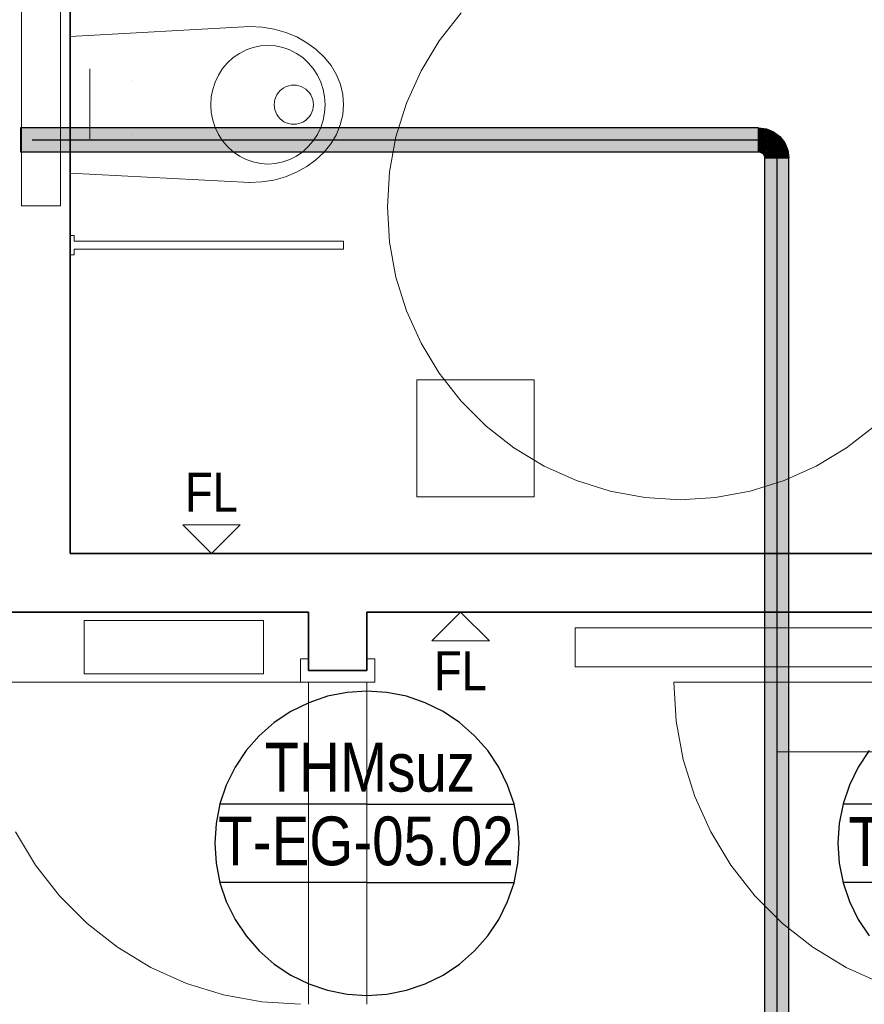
# Model space of a CAD drawing. Extents: x -132 to 668, y -61 to 533.
# Tile 10 of 256: x 51 to 94, y 11 to 61. Entities that reach past the tile are written whole.
import ezdxf
from ezdxf.lldxf.tags import DXFTag

# ---------------------------------------------------------------- set-up
doc = ezdxf.new("R2010")
doc.units = 0
doc.layers.get('0').update_dxf_attribs({"lineweight": 5})
for name, color, linetype, lineweight in [('0-Shading', 7, 'Continuous', 5), ('5_EG-HLSE', 7, 'Continuous', 25), ('5_EG-NEU', 7, 'Continuous', 25), ('5_EG-TÜRSTEMPEL', 7, 'Continuous', 25), ('5_EG-WANDFLÄCHENMATERIAL', 7, 'Continuous', 25)]:
    doc.layers.add(name, color=color, linetype=linetype, lineweight=lineweight)
doc.layers.add('S_Kaltwasser-OG', color=7, linetype='Continuous', lineweight=25, true_color=0x005e00)
doc.layers.add('S_Kaltwasser_Beschriftung-OG', color=7, linetype='Continuous', lineweight=18, true_color=0x005e00)
doc.styles.get("Standard").update_dxf_attribs({"font": 'arial.ttf'})
tags = doc.linetypes.add('ALL_S14', pattern=[0.002, 0.001, -0.001]).pattern_tags.tags
tags[6:7] = [DXFTag(74, 4), DXFTag(75, 0), DXFTag(340, '0'), DXFTag(46, 1.0), DXFTag(50, 0.0), DXFTag(44, 0.0), DXFTag(45, 0.0)]
tags[4:5] = [DXFTag(74, 4), DXFTag(75, 0), DXFTag(340, '0'), DXFTag(46, 1.0), DXFTag(50, 0.0), DXFTag(44, 0.0), DXFTag(45, 0.0)]
tags = doc.linetypes.add('PUNKT2_S9', pattern=[0.0005, 0, -0.0005]).pattern_tags.tags
tags[6:7] = [DXFTag(74, 4), DXFTag(75, 0), DXFTag(340, '0'), DXFTag(46, 1.0), DXFTag(50, 0.0), DXFTag(44, 0.0), DXFTag(45, 0.0)]
tags[4:5] = [DXFTag(74, 4), DXFTag(75, 0), DXFTag(340, '0'), DXFTag(46, 1.0), DXFTag(50, 0.0), DXFTag(44, 0.0), DXFTag(45, 0.0)]

# ---------------------------------------------------------------- blocks, each defined once
blk = doc.blocks.new('Shading-A07AMLNE1N', base_point=(28.618, 123.824))
at = {"layer": '0-Shading', "color": 98, "true_color": 0x003b00}
for points in [[(50.542, 55.578), (88.36, 55.578), (50.542, 55.661)], [(88.36, 55.578), (50.542, 55.661), (88.36, 55.661)], [(88.761, 55.609), (88.36, 55.609), (88.36, 55.661)], [(88.753, 55.578), (88.36, 55.578), (88.761, 55.609)], [(88.36, 55.578), (88.761, 55.609), (88.36, 55.609)], [(88.74, 55.528), (88.753, 55.578), (88.36, 55.578)], [(88.955, 55.528), (88.74, 55.528), (88.761, 55.609)], [(88.92, 55.454), (88.955, 55.528), (88.74, 55.528)], [(89.135, 55.454), (88.92, 55.454), (88.955, 55.528)], [(89.093, 55.382), (89.135, 55.454), (88.92, 55.454)], [(89.229, 55.382), (89.093, 55.382), (89.135, 55.454)], [(89.321, 55.207), (89.229, 55.382), (89.093, 55.382)], [(89.456, 55.207), (89.321, 55.207), (89.229, 55.382)], [(89.397, 55.149), (89.456, 55.207), (89.321, 55.207)], [(89.501, 55.149), (89.397, 55.149), (89.456, 55.207)], [(89.599, 54.886), (89.501, 55.149), (89.397, 55.149)], [(89.702, 54.886), (89.599, 54.886), (89.501, 55.149)], [(50.542, 54.421), (88.36, 54.421), (50.542, 54.505)], [(88.36, 54.421), (50.542, 54.505), (88.36, 54.505)], [(88.462, 54.491), (88.36, 54.491), (88.36, 54.505)], [(89.63, 54.845), (89.702, 54.886), (89.599, 54.886)], [(89.72, 54.845), (89.63, 54.845), (89.702, 54.886)], [(89.768, 54.513), (89.72, 54.845), (89.63, 54.845)], [(89.857, 54.513), (89.768, 54.513), (89.72, 54.845)], [(89.777, 54.491), (89.857, 54.513), (89.768, 54.513)], [(89.777, 54.491), (89.86, 54.491), (89.857, 54.513)], [(88.443, 54.421), (88.36, 54.421), (88.462, 54.491)], [(88.36, 54.421), (88.462, 54.491), (88.36, 54.491)], [(88.44, 54.411), (88.443, 54.421), (88.36, 54.421)], [(88.533, 54.411), (88.44, 54.411), (88.552, 54.444)], [(88.44, 54.411), (88.552, 54.444), (88.449, 54.444)], [(88.515, 54.38), (88.533, 54.411), (88.44, 54.411)], [(88.552, 54.444), (88.449, 54.444), (88.462, 54.491)], [(88.557, 54.452), (88.536, 54.452), (88.462, 54.491)], [(88.61, 54.38), (88.515, 54.38), (88.552, 54.444)], [(88.527, 54.37), (88.61, 54.38), (88.515, 54.38)], [(88.619, 54.37), (88.527, 54.37), (88.61, 54.38)], [(88.579, 54.331), (88.619, 54.37), (88.527, 54.37)], [(88.552, 54.444), (88.557, 54.452), (88.536, 54.452)], [(88.565, 54.444), (88.552, 54.444), (88.557, 54.452)], [(88.608, 54.383), (88.565, 54.444), (88.552, 54.444)], [(88.638, 54.389), (88.624, 54.389), (88.557, 54.452)], [(88.631, 54.383), (88.608, 54.383), (88.565, 54.444)], [(88.637, 54.331), (88.579, 54.331), (88.619, 54.37)], [(88.615, 54.284), (88.637, 54.331), (88.579, 54.331)], [(88.619, 54.37), (88.631, 54.383), (88.608, 54.383)], [(88.658, 54.284), (88.615, 54.284), (88.637, 54.331)], [(88.628, 54.266), (88.658, 54.284), (88.615, 54.284)], [(88.638, 54.37), (88.619, 54.37), (88.631, 54.383)], [(88.653, 54.295), (88.638, 54.37), (88.619, 54.37)], [(88.631, 54.383), (88.638, 54.389), (88.624, 54.389)], [(88.661, 54.266), (88.628, 54.266), (88.658, 54.284)], [(88.658, 54.195), (88.661, 54.266), (88.628, 54.266)], [(88.643, 54.383), (88.631, 54.383), (88.638, 54.389)], [(88.67, 54.308), (88.643, 54.383), (88.631, 54.383)], [(88.677, 54.295), (88.653, 54.295), (88.638, 54.37)], [(88.7, 54.308), (88.67, 54.308), (88.643, 54.383)], [(88.658, 54.284), (88.677, 54.295), (88.653, 54.295)], [(88.71, 54.284), (88.658, 54.284), (88.7, 54.308)], [(88.668, 54.213), (88.71, 54.284), (88.658, 54.284)], [(88.67, 54.195), (88.658, 54.195), (88.661, 54.266)], [(88.659, 54.192), (88.67, 54.195), (88.658, 54.195)], [(88.659, 54.192), (88.743, 54.192), (88.74, 54.213)], [(88.67, 54.111), (88.753, 54.111), (88.659, 54.192)], [(88.753, 54.111), (88.659, 54.192), (88.743, 54.192)], [(88.74, 54.213), (88.668, 54.213), (88.71, 54.284)], [(88.67, 54.195), (88.74, 54.213), (88.668, 54.213)], [(88.677, 54.295), (88.7, 54.308), (88.67, 54.308)], [(88.753, 7.399), (88.67, 7.399), (88.753, 54.111)], [(88.67, 7.399), (88.753, 54.111), (88.67, 54.111)], [(89.827, 54.111), (89.91, 54.111), (89.777, 54.491)], [(89.91, 54.111), (89.777, 54.491), (89.86, 54.491)], [(89.91, 7.386), (89.827, 7.386), (89.91, 54.111)], [(89.827, 7.386), (89.91, 54.111), (89.827, 54.111)]]:
    blk.add_solid(points, dxfattribs=at)
at = {"layer": '0-Shading', "color": 98, "true_color": 0x005000}
for points in [[(50.542, 55.351), (88.36, 55.351), (50.542, 55.578)], [(88.36, 55.351), (50.542, 55.578), (88.36, 55.578)], [(88.74, 55.528), (88.36, 55.528), (88.36, 55.578)], [(88.692, 55.351), (88.36, 55.351), (88.74, 55.528)], [(88.36, 55.351), (88.74, 55.528), (88.36, 55.528)], [(88.801, 55.309), (88.681, 55.309), (88.753, 55.523)], [(88.681, 55.309), (88.753, 55.523), (88.738, 55.523)], [(88.753, 55.523), (88.738, 55.523), (88.74, 55.528)], [(89.093, 55.382), (88.785, 55.382), (88.753, 55.523)], [(88.681, 55.309), (88.692, 55.351), (88.36, 55.351)], [(88.814, 55.254), (88.801, 55.309), (88.681, 55.309)], [(88.814, 55.254), (89.093, 55.382), (88.785, 55.382)], [(89.02, 55.254), (88.814, 55.254), (89.093, 55.382)], [(88.98, 55.185), (89.02, 55.254), (88.814, 55.254)], [(89.35, 55.185), (88.98, 55.185), (89.093, 55.382)], [(89.028, 55.149), (89.35, 55.185), (88.98, 55.185)], [(89.397, 55.149), (89.028, 55.149), (89.35, 55.185)], [(89.237, 54.988), (89.397, 55.149), (89.028, 55.149)], [(89.52, 54.988), (89.237, 54.988), (89.397, 55.149)], [(50.542, 54.505), (88.36, 54.505), (50.542, 54.731)], [(88.36, 54.505), (50.542, 54.731), (88.36, 54.731)], [(88.52, 54.71), (88.36, 54.71), (88.36, 54.731)], [(88.467, 54.51), (88.36, 54.51), (88.52, 54.71)], [(88.36, 54.51), (88.52, 54.71), (88.36, 54.71)], [(88.36, 54.505), (88.467, 54.51), (88.36, 54.51)], [(88.465, 54.505), (88.36, 54.505), (88.467, 54.51)], [(88.462, 54.491), (88.465, 54.505), (88.36, 54.505)], [(88.579, 54.491), (88.462, 54.491), (88.59, 54.51)], [(88.462, 54.491), (88.59, 54.51), (88.467, 54.51)], [(88.467, 54.51), (88.601, 54.528), (88.472, 54.528)], [(88.59, 54.51), (88.467, 54.51), (88.601, 54.528)], [(88.601, 54.528), (88.472, 54.528), (88.662, 54.635)], [(88.472, 54.528), (88.662, 54.635), (88.5, 54.635)], [(88.662, 54.635), (88.5, 54.635), (88.52, 54.71)], [(88.67, 54.648), (88.638, 54.648), (88.52, 54.71)], [(88.605, 54.487), (88.577, 54.487), (88.634, 54.528)], [(88.577, 54.487), (88.634, 54.528), (88.601, 54.528)], [(88.601, 54.528), (88.735, 54.556), (88.617, 54.556)], [(88.634, 54.528), (88.601, 54.528), (88.64, 54.536)], [(88.65, 54.49), (88.607, 54.49), (88.64, 54.536)], [(88.735, 54.556), (88.617, 54.556), (88.662, 54.635)], [(88.662, 54.635), (88.67, 54.648), (88.638, 54.648)], [(88.746, 54.536), (88.64, 54.536), (88.749, 54.559)], [(88.642, 54.529), (88.746, 54.536), (88.64, 54.536)], [(88.746, 54.529), (88.642, 54.529), (88.746, 54.536)], [(88.65, 54.49), (88.746, 54.529), (88.642, 54.529)], [(88.738, 54.49), (88.65, 54.49), (88.742, 54.494)], [(88.65, 54.49), (88.742, 54.494), (88.66, 54.494)], [(88.742, 54.494), (88.66, 54.494), (88.746, 54.529)], [(88.687, 54.635), (88.662, 54.635), (88.67, 54.648)], [(88.727, 54.565), (88.687, 54.635), (88.662, 54.635)], [(88.739, 54.418), (88.666, 54.418), (88.742, 54.494)], [(88.778, 54.565), (88.727, 54.565), (88.687, 54.635)], [(88.735, 54.556), (88.778, 54.565), (88.727, 54.565)], [(88.756, 54.381), (88.738, 54.381), (88.813, 54.527)], [(88.738, 54.381), (88.795, 54.494), (88.742, 54.494)], [(88.742, 54.494), (88.777, 54.529), (88.746, 54.529)], [(88.795, 54.494), (88.742, 54.494), (88.813, 54.527)], [(88.742, 54.494), (88.813, 54.527), (88.776, 54.527)], [(88.777, 54.352), (88.745, 54.352), (88.813, 54.526)], [(88.745, 54.352), (88.813, 54.526), (88.812, 54.526)], [(88.777, 54.529), (88.746, 54.529), (88.798, 54.55)], [(88.746, 54.529), (88.798, 54.55), (88.748, 54.55)], [(88.798, 54.55), (88.748, 54.55), (88.786, 54.559)], [(88.748, 54.55), (88.786, 54.559), (88.749, 54.559)], [(88.786, 54.559), (88.749, 54.559), (88.778, 54.565)], [(88.813, 54.527), (88.776, 54.527), (88.798, 54.55)], [(88.884, 54.414), (88.79, 54.414), (88.813, 54.526)], [(88.814, 54.53), (88.811, 54.53), (88.798, 54.55)], [(88.813, 54.527), (88.814, 54.53), (88.811, 54.53)], [(88.813, 54.526), (88.812, 54.526), (88.813, 54.527)], [(88.816, 54.526), (88.813, 54.526), (88.814, 54.53)], [(88.813, 54.527), (88.813, 54.527), (88.814, 54.53)], [(88.813, 54.526), (88.813, 54.527), (88.813, 54.527)], [(88.879, 54.421), (88.816, 54.526), (88.813, 54.526)], [(88.897, 54.421), (88.879, 54.421), (88.816, 54.526)], [(89.347, 54.845), (89.52, 54.988), (89.237, 54.988)], [(89.63, 54.845), (89.347, 54.845), (89.52, 54.988)], [(89.434, 54.731), (89.63, 54.845), (89.347, 54.845)], [(89.677, 54.731), (89.434, 54.731), (89.63, 54.845)], [(89.533, 54.491), (89.677, 54.731), (89.434, 54.731)], [(89.777, 54.491), (89.533, 54.491), (89.677, 54.731)], [(88.557, 54.452), (88.579, 54.491), (88.462, 54.491)], [(88.599, 54.452), (88.557, 54.452), (88.59, 54.465)], [(88.557, 54.452), (88.59, 54.465), (88.564, 54.465)], [(88.638, 54.389), (88.599, 54.452), (88.557, 54.452)], [(88.59, 54.465), (88.564, 54.465), (88.577, 54.487)], [(88.59, 54.465), (88.605, 54.487), (88.577, 54.487)], [(88.656, 54.465), (88.59, 54.465), (88.65, 54.49)], [(88.59, 54.465), (88.65, 54.49), (88.607, 54.49)], [(88.62, 54.418), (88.656, 54.465), (88.59, 54.465)], [(88.666, 54.418), (88.62, 54.418), (88.656, 54.465)], [(88.638, 54.389), (88.666, 54.418), (88.62, 54.418)], [(88.675, 54.389), (88.638, 54.389), (88.666, 54.418)], [(88.7, 54.308), (88.675, 54.389), (88.638, 54.389)], [(88.666, 54.418), (88.738, 54.49), (88.65, 54.49)], [(88.678, 54.381), (88.739, 54.418), (88.666, 54.418)], [(88.738, 54.381), (88.678, 54.381), (88.739, 54.418)], [(88.7, 54.308), (88.738, 54.381), (88.678, 54.381)], [(88.736, 54.308), (88.7, 54.308), (88.735, 54.328)], [(88.7, 54.308), (88.735, 54.328), (88.711, 54.328)], [(88.74, 54.213), (88.736, 54.308), (88.7, 54.308)], [(88.735, 54.328), (88.711, 54.328), (88.738, 54.381)], [(88.735, 54.328), (88.756, 54.381), (88.738, 54.381)], [(88.735, 54.328), (88.777, 54.352), (88.745, 54.352)], [(88.773, 54.328), (88.735, 54.328), (88.777, 54.352)], [(88.739, 54.218), (88.773, 54.328), (88.735, 54.328)], [(88.758, 54.218), (88.739, 54.218), (88.773, 54.328)], [(88.74, 54.213), (88.758, 54.218), (88.739, 54.218)], [(88.758, 54.213), (88.74, 54.213), (88.758, 54.218)], [(88.753, 54.111), (88.758, 54.213), (88.74, 54.213)], [(88.753, 54.111), (88.98, 54.111), (88.758, 54.218)], [(88.98, 8.243), (88.753, 8.243), (88.98, 54.111)], [(88.753, 8.243), (88.98, 54.111), (88.753, 54.111)], [(88.758, 54.218), (88.966, 54.218), (88.959, 54.272)], [(88.758, 54.218), (88.959, 54.272), (88.766, 54.272)], [(88.98, 54.111), (88.758, 54.218), (88.966, 54.218)], [(88.959, 54.272), (88.766, 54.272), (88.926, 54.352)], [(88.766, 54.272), (88.926, 54.352), (88.777, 54.352)], [(88.926, 54.352), (88.777, 54.352), (88.897, 54.421)], [(88.777, 54.352), (88.884, 54.414), (88.79, 54.414)], [(88.884, 54.414), (88.897, 54.421), (88.879, 54.421)], [(89.558, 54.432), (89.777, 54.491), (89.533, 54.491)], [(89.558, 54.432), (89.785, 54.432), (89.777, 54.491)], [(89.6, 54.111), (89.827, 54.111), (89.558, 54.432)], [(89.827, 54.111), (89.558, 54.432), (89.785, 54.432)], [(89.827, 8.236), (89.6, 8.236), (89.827, 54.111)], [(89.6, 8.236), (89.827, 54.111), (89.6, 54.111)]]:
    blk.add_solid(points, dxfattribs=at)
at = {"layer": '0-Shading', "color": 98, "true_color": 0x005c00}
for points in [[(50.542, 55.041), (88.36, 55.041), (50.542, 55.351)], [(88.36, 55.041), (50.542, 55.351), (88.36, 55.351)], [(50.542, 54.731), (88.36, 54.731), (50.542, 55.041)], [(88.36, 54.731), (50.542, 55.041), (88.36, 55.041)], [(88.681, 55.309), (88.36, 55.309), (88.36, 55.351)], [(88.609, 55.041), (88.36, 55.041), (88.681, 55.309)], [(88.36, 55.041), (88.681, 55.309), (88.36, 55.309)], [(88.601, 55.01), (88.36, 55.01), (88.36, 55.041)], [(88.601, 55.01), (88.609, 55.041), (88.36, 55.041)], [(88.528, 54.74), (88.36, 54.74), (88.601, 55.01)], [(88.36, 54.74), (88.601, 55.01), (88.36, 55.01)], [(88.825, 54.917), (88.576, 54.917), (88.601, 55.01)], [(88.683, 55.01), (88.601, 55.01), (88.605, 55.025)], [(88.668, 54.982), (88.683, 55.01), (88.601, 55.01)], [(88.821, 55.025), (88.605, 55.025), (88.814, 55.254)], [(88.605, 55.025), (88.814, 55.254), (88.666, 55.254)], [(88.823, 54.982), (88.821, 55.025), (88.605, 55.025)], [(88.814, 55.254), (88.666, 55.254), (88.681, 55.309)], [(88.823, 54.982), (88.668, 54.982), (88.683, 55.01)], [(88.98, 55.185), (88.818, 55.185), (88.814, 55.254)], [(88.832, 54.982), (88.823, 54.982), (88.814, 55.254)], [(88.835, 54.934), (88.98, 55.185), (88.818, 55.185)], [(88.933, 54.934), (88.835, 54.934), (88.9, 55.047)], [(89.006, 55.047), (88.9, 55.047), (88.98, 55.185)], [(88.93, 54.946), (89.006, 55.047), (88.9, 55.047)], [(89.024, 54.946), (88.93, 54.946), (89.006, 55.047)], [(89.237, 54.988), (89.078, 54.988), (88.98, 55.185)], [(89.092, 54.959), (89.022, 54.959), (88.98, 55.185)], [(88.36, 54.731), (88.528, 54.74), (88.36, 54.74)], [(88.526, 54.731), (88.36, 54.731), (88.528, 54.74)], [(88.52, 54.71), (88.526, 54.731), (88.36, 54.731)], [(88.603, 54.71), (88.52, 54.71), (88.572, 54.74)], [(88.52, 54.71), (88.572, 54.74), (88.528, 54.74)], [(88.67, 54.648), (88.603, 54.71), (88.52, 54.71)], [(88.528, 54.74), (88.739, 54.769), (88.536, 54.769)], [(88.572, 54.74), (88.528, 54.74), (88.566, 54.745)], [(88.739, 54.769), (88.536, 54.769), (88.825, 54.917)], [(88.536, 54.769), (88.825, 54.917), (88.576, 54.917)], [(88.726, 54.745), (88.566, 54.745), (88.739, 54.769)], [(88.67, 54.648), (88.726, 54.745), (88.566, 54.745)], [(88.825, 54.917), (88.823, 54.982), (88.668, 54.982)], [(88.809, 54.648), (88.67, 54.648), (88.821, 54.769)], [(88.67, 54.648), (88.821, 54.769), (88.739, 54.769)], [(88.8, 54.566), (88.809, 54.648), (88.67, 54.648)], [(88.8, 54.566), (88.777, 54.566), (88.67, 54.648)], [(88.739, 54.769), (88.823, 54.786), (88.75, 54.786)], [(88.821, 54.769), (88.739, 54.769), (88.823, 54.786)], [(88.823, 54.786), (88.75, 54.786), (88.836, 54.908)], [(88.75, 54.786), (88.836, 54.908), (88.82, 54.908)], [(88.778, 54.565), (88.8, 54.566), (88.777, 54.566)], [(88.8, 54.565), (88.778, 54.565), (88.8, 54.566)], [(88.798, 54.55), (88.8, 54.565), (88.778, 54.565)], [(88.815, 54.55), (88.798, 54.55), (88.816, 54.567)], [(88.798, 54.55), (88.815, 54.566), (88.8, 54.566)], [(88.814, 54.53), (88.815, 54.55), (88.798, 54.55)], [(88.816, 54.567), (88.8, 54.567), (88.829, 54.786)], [(88.8, 54.567), (88.829, 54.786), (88.823, 54.786)], [(88.8, 54.566), (88.816, 54.567), (88.8, 54.567)], [(88.815, 54.566), (88.8, 54.566), (88.816, 54.567)], [(88.814, 54.53), (88.846, 54.567), (88.816, 54.567)], [(88.864, 54.53), (88.814, 54.53), (88.862, 54.536)], [(88.814, 54.53), (88.862, 54.536), (88.819, 54.536)], [(88.897, 54.421), (88.864, 54.53), (88.814, 54.53)], [(88.816, 54.567), (88.843, 54.595), (88.817, 54.595)], [(88.846, 54.567), (88.816, 54.567), (88.85, 54.573)], [(88.816, 54.567), (88.85, 54.573), (88.821, 54.573)], [(88.843, 54.595), (88.817, 54.595), (88.823, 54.687)], [(88.862, 54.536), (88.819, 54.536), (88.85, 54.573)], [(88.836, 54.908), (88.82, 54.908), (88.825, 54.917)], [(88.85, 54.573), (88.821, 54.573), (88.843, 54.595)], [(88.832, 54.98), (88.832, 54.982), (88.823, 54.982)], [(88.832, 54.98), (88.823, 54.98), (88.823, 54.982)], [(88.824, 54.934), (88.832, 54.98), (88.823, 54.98)], [(88.829, 54.787), (88.823, 54.787), (88.836, 54.908)], [(88.823, 54.786), (88.829, 54.787), (88.823, 54.787)], [(88.829, 54.786), (88.823, 54.786), (88.829, 54.787)], [(88.935, 54.687), (88.823, 54.687), (88.963, 54.714)], [(88.823, 54.687), (88.963, 54.714), (88.824, 54.714)], [(88.843, 54.595), (88.935, 54.687), (88.823, 54.687)], [(88.835, 54.934), (88.824, 54.934), (88.832, 54.98)], [(88.825, 54.917), (88.835, 54.934), (88.824, 54.934)], [(88.963, 54.714), (88.824, 54.714), (88.836, 54.908)], [(88.836, 54.917), (88.825, 54.917), (88.835, 54.934)], [(88.836, 54.908), (88.836, 54.917), (88.825, 54.917)], [(88.935, 54.928), (88.835, 54.928), (88.933, 54.934)], [(88.835, 54.928), (88.933, 54.934), (88.835, 54.934)], [(88.836, 54.908), (88.935, 54.928), (88.835, 54.928)], [(88.941, 54.908), (88.836, 54.908), (88.935, 54.928)], [(88.972, 54.804), (88.904, 54.804), (88.836, 54.908)], [(88.972, 54.804), (88.941, 54.908), (88.836, 54.908)], [(88.869, 54.595), (88.843, 54.595), (88.963, 54.704)], [(88.843, 54.595), (88.963, 54.704), (88.953, 54.704)], [(88.85, 54.573), (88.869, 54.595), (88.843, 54.595)], [(88.957, 54.573), (88.85, 54.573), (88.963, 54.704)], [(88.858, 54.549), (88.957, 54.573), (88.85, 54.573)], [(88.956, 54.549), (88.858, 54.549), (88.957, 54.573)], [(88.862, 54.536), (88.956, 54.549), (88.858, 54.549)], [(88.956, 54.536), (88.862, 54.536), (88.956, 54.549)], [(88.887, 54.453), (88.956, 54.536), (88.862, 54.536)], [(88.952, 54.453), (88.887, 54.453), (88.956, 54.536)], [(88.963, 54.714), (88.972, 54.804), (88.904, 54.804)], [(88.935, 54.928), (89.024, 54.946), (88.93, 54.946)], [(89.018, 54.928), (88.935, 54.928), (89.024, 54.946)], [(88.972, 54.804), (89.018, 54.928), (88.935, 54.928)], [(88.963, 54.704), (88.953, 54.704), (88.963, 54.714)], [(89.017, 54.491), (88.954, 54.491), (89.029, 54.549)], [(88.954, 54.491), (89.029, 54.549), (88.956, 54.549)], [(89.031, 54.559), (88.956, 54.559), (89.022, 54.704)], [(88.956, 54.559), (89.022, 54.704), (88.963, 54.704)], [(88.956, 54.549), (89.031, 54.559), (88.956, 54.559)], [(89.029, 54.549), (88.956, 54.549), (89.031, 54.559)], [(88.971, 54.714), (88.963, 54.714), (89.018, 54.769)], [(88.963, 54.714), (89.018, 54.769), (88.968, 54.769)], [(89.022, 54.704), (88.963, 54.704), (89.018, 54.769)], [(88.963, 54.704), (88.971, 54.714), (88.963, 54.714)], [(89.018, 54.769), (88.968, 54.769), (88.972, 54.804)], [(89.05, 54.804), (88.972, 54.804), (89.024, 54.946)], [(88.975, 54.802), (89.05, 54.804), (88.972, 54.804)], [(89.051, 54.802), (88.975, 54.802), (89.05, 54.804)], [(89.018, 54.769), (89.051, 54.802), (88.975, 54.802)], [(89.201, 54.491), (89.017, 54.491), (89.165, 54.576)], [(89.017, 54.491), (89.135, 54.559), (89.031, 54.559)], [(89.055, 54.769), (89.018, 54.769), (89.051, 54.802)], [(89.063, 54.71), (89.021, 54.71), (89.018, 54.769)], [(89.063, 54.71), (89.055, 54.769), (89.018, 54.769)], [(89.031, 54.559), (89.063, 54.71), (89.021, 54.71)], [(89.024, 54.946), (89.092, 54.959), (89.022, 54.959)], [(89.099, 54.946), (89.024, 54.946), (89.092, 54.959)], [(89.036, 54.882), (89.099, 54.946), (89.024, 54.946)], [(89.135, 54.559), (89.031, 54.559), (89.165, 54.576)], [(89.031, 54.559), (89.165, 54.576), (89.035, 54.576)], [(89.165, 54.576), (89.035, 54.576), (89.063, 54.71)], [(89.13, 54.882), (89.036, 54.882), (89.099, 54.946)], [(89.051, 54.802), (89.13, 54.882), (89.036, 54.882)], [(89.107, 54.802), (89.051, 54.802), (89.091, 54.842)], [(89.062, 54.715), (89.107, 54.802), (89.051, 54.802)], [(89.143, 54.715), (89.062, 54.715), (89.107, 54.802)], [(89.063, 54.71), (89.143, 54.715), (89.062, 54.715)], [(89.145, 54.71), (89.063, 54.71), (89.143, 54.715)], [(89.153, 54.593), (89.145, 54.71), (89.063, 54.71)], [(89.092, 54.959), (89.237, 54.988), (89.078, 54.988)], [(89.144, 54.842), (89.091, 54.842), (89.13, 54.882)], [(89.142, 54.717), (89.144, 54.842), (89.091, 54.842)], [(89.208, 54.959), (89.092, 54.959), (89.237, 54.988)], [(89.13, 54.882), (89.208, 54.959), (89.092, 54.959)], [(89.318, 54.882), (89.13, 54.882), (89.237, 54.988)], [(89.182, 54.731), (89.318, 54.882), (89.13, 54.882)], [(89.187, 54.717), (89.142, 54.717), (89.144, 54.842)], [(89.143, 54.715), (89.187, 54.717), (89.142, 54.717)], [(89.188, 54.715), (89.143, 54.715), (89.187, 54.717)], [(89.187, 54.61), (89.188, 54.715), (89.143, 54.715)], [(89.194, 54.593), (89.153, 54.593), (89.145, 54.71)], [(89.165, 54.576), (89.194, 54.593), (89.153, 54.593)], [(89.198, 54.576), (89.165, 54.576), (89.194, 54.593)], [(89.258, 54.352), (89.198, 54.576), (89.165, 54.576)], [(89.434, 54.731), (89.182, 54.731), (89.318, 54.882)], [(89.187, 54.717), (89.434, 54.731), (89.182, 54.731)], [(89.409, 54.717), (89.187, 54.717), (89.434, 54.731)], [(89.223, 54.61), (89.409, 54.717), (89.187, 54.717)], [(89.223, 54.61), (89.187, 54.61), (89.188, 54.715)], [(89.194, 54.593), (89.223, 54.61), (89.187, 54.61)], [(89.227, 54.593), (89.194, 54.593), (89.223, 54.61)], [(89.257, 54.356), (89.227, 54.593), (89.194, 54.593)], [(89.484, 54.61), (89.223, 54.61), (89.434, 54.731)], [(89.259, 54.432), (89.484, 54.61), (89.223, 54.61)], [(89.274, 54.356), (89.257, 54.356), (89.227, 54.593)], [(89.558, 54.432), (89.259, 54.432), (89.484, 54.61)], [(88.897, 54.421), (88.952, 54.453), (88.887, 54.453)], [(88.953, 54.421), (88.897, 54.421), (88.952, 54.453)], [(88.959, 54.272), (88.953, 54.421), (88.897, 54.421)], [(89.012, 54.453), (88.952, 54.453), (89.017, 54.491)], [(88.952, 54.453), (89.017, 54.491), (88.954, 54.491)], [(88.959, 54.28), (89.012, 54.453), (88.952, 54.453)], [(88.988, 54.28), (88.959, 54.28), (89.012, 54.453)], [(88.988, 54.272), (88.959, 54.272), (88.988, 54.28)], [(88.959, 54.272), (88.988, 54.28), (88.959, 54.28)], [(88.98, 54.111), (88.988, 54.272), (88.959, 54.272)], [(88.98, 54.111), (89.29, 54.111), (88.988, 54.28)], [(89.29, 8.55), (88.98, 8.55), (89.29, 54.111)], [(88.98, 8.55), (89.29, 54.111), (88.98, 54.111)], [(88.988, 54.28), (89.268, 54.28), (89.258, 54.352)], [(88.988, 54.28), (89.258, 54.352), (88.998, 54.352)], [(89.29, 54.111), (88.988, 54.28), (89.268, 54.28)], [(89.258, 54.352), (88.998, 54.352), (89.201, 54.491)], [(88.998, 54.352), (89.201, 54.491), (89.017, 54.491)], [(89.258, 54.352), (89.274, 54.356), (89.257, 54.356)], [(89.274, 54.352), (89.258, 54.352), (89.274, 54.356)], [(89.29, 54.111), (89.274, 54.352), (89.258, 54.352)], [(89.274, 54.356), (89.558, 54.432), (89.259, 54.432)], [(89.274, 54.356), (89.568, 54.356), (89.558, 54.432)], [(89.29, 54.111), (89.6, 54.111), (89.274, 54.356)], [(89.6, 54.111), (89.274, 54.356), (89.568, 54.356)], [(89.6, 8.55), (89.29, 8.55), (89.6, 54.111)], [(89.29, 8.55), (89.6, 54.111), (89.29, 54.111)]]:
    blk.add_solid(points, dxfattribs=at)
blk = doc.blocks.new('Referenz-A07AMLO71N', base_point=(-89.161, -60.051))
at = {"layer": '5_EG-HLSE', "color": 0, "linetype": 'PUNKT2_S9', "lineweight": 13, "ltscale": 0.13}
for p, q in [((50.596, 51.655), (50.596, 61.655)), ((52.596, 51.655), (52.596, 61.655)), ((52.596, 51.655), (50.596, 51.655))]:
    blk.add_line(p, q, dxfattribs=at)
at = {"layer": '5_EG-HLSE', "color": 0, "linetype": 'ALL_S14', "lineweight": 13, "ltscale": 0.13}
for p, q in [((73.12, 61.544), (72.003, 60.118)), ((72.003, 60.118), (71.066, 58.568)), ((71.066, 58.568), (70.323, 56.916)), ((70.323, 56.916), (69.784, 55.187)), ((69.784, 55.187), (69.457, 53.405)), ((69.457, 53.405), (69.348, 51.597)), ((69.348, 51.597), (69.457, 49.789)), ((69.457, 49.789), (69.784, 48.007)), ((69.784, 48.007), (70.323, 46.278)), ((70.323, 46.278), (71.066, 44.626)), ((71.066, 44.626), (72.003, 43.076)), ((72.003, 43.076), (73.12, 41.65)), ((70.857, 42.737), (76.857, 42.737)), ((70.857, 36.737), (70.857, 42.737)), ((76.857, 42.737), (76.857, 36.737)), ((73.12, 41.65), (74.401, 40.369)), ((74.401, 40.369), (75.827, 39.252)), ((92.869, 39.252), (94.295, 40.369)), ((75.827, 39.252), (77.377, 38.315)), ((91.319, 38.315), (92.869, 39.252)), ((77.377, 38.315), (79.029, 37.572)), ((89.667, 37.572), (91.319, 38.315)), ((79.029, 37.572), (80.758, 37.033)), ((87.938, 37.033), (89.667, 37.572)), ((80.758, 37.033), (82.54, 36.706)), ((86.156, 36.706), (87.938, 37.033)), ((76.857, 36.737), (70.857, 36.737)), ((82.54, 36.706), (84.348, 36.597)), ((84.348, 36.597), (86.156, 36.706))]:
    blk.add_line(p, q, dxfattribs=at)
at = {"layer": '5_EG-HLSE', "color": 0, "lineweight": 13}
for p, q in [((62.296, 60.845), (53.096, 60.338)), ((62.923, 60.811), (62.296, 60.845)), ((63.54, 60.708), (62.923, 60.811)), ((64.135, 60.54), (63.54, 60.708)), ((53.096, 60.338), (53.096, 53.338)), ((64.698, 60.308), (64.135, 60.54)), ((65.22, 60.017), (64.698, 60.308)), ((62.104, 59.645), (61.761, 59.469)), ((62.466, 59.773), (62.104, 59.645)), ((62.842, 59.851), (62.466, 59.773)), ((63.223, 59.877), (62.842, 59.851)), ((63.605, 59.851), (63.223, 59.877)), ((63.98, 59.773), (63.605, 59.851)), ((64.343, 59.645), (63.98, 59.773)), ((64.686, 59.469), (64.343, 59.645)), ((65.693, 59.671), (65.22, 60.017)), ((66.107, 59.277), (65.693, 59.671)), ((61.443, 59.249), (61.155, 58.987)), ((61.761, 59.469), (61.443, 59.249)), ((65.004, 59.249), (64.686, 59.469)), ((65.292, 58.987), (65.004, 59.249)), ((66.455, 58.842), (66.107, 59.277)), ((54.096, 55.094), (54.096, 58.674)), ((60.903, 58.688), (60.69, 58.357)), ((61.155, 58.987), (60.903, 58.688)), ((65.544, 58.688), (65.292, 58.987)), ((65.756, 58.357), (65.544, 58.688)), ((66.733, 58.372), (66.455, 58.842)), ((56.256, 58.074), (56.256, 58.082)), ((60.69, 58.357), (60.521, 58.001)), ((65.926, 58.001), (65.756, 58.357)), ((66.934, 57.876), (66.733, 58.372)), ((60.398, 57.624), (60.323, 57.234)), ((60.521, 58.001), (60.398, 57.624)), ((63.838, 57.548), (63.752, 57.449)), ((63.937, 57.634), (63.838, 57.548)), ((64.046, 57.707), (63.937, 57.634)), ((64.164, 57.765), (64.046, 57.707)), ((64.288, 57.808), (64.164, 57.765)), ((64.417, 57.833), (64.288, 57.808)), ((64.548, 57.842), (64.417, 57.833)), ((64.679, 57.833), (64.548, 57.842)), ((64.808, 57.808), (64.679, 57.833)), ((64.932, 57.765), (64.808, 57.808)), ((65.05, 57.707), (64.932, 57.765)), ((65.159, 57.634), (65.05, 57.707)), ((65.258, 57.548), (65.159, 57.634)), ((65.345, 57.449), (65.258, 57.548)), ((66.049, 57.624), (65.926, 58.001)), ((66.123, 57.234), (66.049, 57.624)), ((67.056, 57.362), (66.934, 57.876)), ((60.323, 57.234), (60.298, 56.838)), ((63.579, 57.098), (63.553, 56.969)), ((63.621, 57.222), (63.579, 57.098)), ((63.679, 57.34), (63.621, 57.222)), ((63.752, 57.449), (63.679, 57.34)), ((65.418, 57.34), (65.345, 57.449)), ((65.476, 57.222), (65.418, 57.34)), ((65.518, 57.098), (65.476, 57.222)), ((65.544, 56.969), (65.518, 57.098)), ((66.148, 56.838), (66.123, 57.234)), ((67.096, 56.84), (67.056, 57.362)), ((60.298, 56.838), (60.323, 56.441)), ((63.553, 56.969), (63.544, 56.838)), ((63.544, 56.838), (63.553, 56.707)), ((63.553, 56.707), (63.579, 56.578)), ((63.579, 56.578), (63.621, 56.454)), ((65.476, 56.454), (65.518, 56.578)), ((65.518, 56.578), (65.544, 56.707)), ((65.552, 56.838), (65.544, 56.969)), ((65.544, 56.707), (65.552, 56.838)), ((66.123, 56.441), (66.148, 56.838)), ((67.054, 56.317), (67.096, 56.84)), ((60.323, 56.441), (60.398, 56.051)), ((60.398, 56.051), (60.521, 55.675)), ((63.621, 56.454), (63.679, 56.336)), ((63.679, 56.336), (63.752, 56.227)), ((63.752, 56.227), (63.838, 56.128)), ((63.838, 56.128), (63.937, 56.041)), ((63.937, 56.041), (64.046, 55.968)), ((65.05, 55.968), (65.159, 56.041)), ((65.159, 56.041), (65.258, 56.128)), ((65.258, 56.128), (65.345, 56.227)), ((65.345, 56.227), (65.418, 56.336)), ((65.418, 56.336), (65.476, 56.454)), ((65.926, 55.675), (66.049, 56.051)), ((66.049, 56.051), (66.123, 56.441)), ((66.931, 55.804), (67.054, 56.317)), ((60.521, 55.675), (60.69, 55.318)), ((64.046, 55.968), (64.164, 55.91)), ((64.164, 55.91), (64.288, 55.868)), ((64.288, 55.868), (64.417, 55.842)), ((64.417, 55.842), (64.548, 55.834)), ((64.548, 55.834), (64.679, 55.842)), ((64.679, 55.842), (64.808, 55.868)), ((64.808, 55.868), (64.932, 55.91)), ((64.932, 55.91), (65.05, 55.968)), ((65.756, 55.318), (65.926, 55.675)), ((66.728, 55.308), (66.931, 55.804)), ((56.256, 55.259), (56.256, 55.267)), ((60.69, 55.318), (60.903, 54.988)), ((65.544, 54.988), (65.756, 55.318)), ((66.449, 54.839), (66.728, 55.308)), ((60.903, 54.988), (61.155, 54.689)), ((61.155, 54.689), (61.443, 54.427)), ((65.004, 54.427), (65.292, 54.689)), ((65.292, 54.689), (65.544, 54.988)), ((66.099, 54.404), (66.449, 54.839)), ((61.443, 54.427), (61.761, 54.206)), ((61.761, 54.206), (62.104, 54.03)), ((62.104, 54.03), (62.466, 53.902)), ((63.98, 53.902), (64.343, 54.03)), ((64.343, 54.03), (64.686, 54.206)), ((64.686, 54.206), (65.004, 54.427)), ((65.211, 53.666), (65.684, 54.011)), ((65.684, 54.011), (66.099, 54.404)), ((62.466, 53.902), (62.842, 53.825)), ((62.842, 53.825), (63.223, 53.799)), ((63.223, 53.799), (63.605, 53.825)), ((63.605, 53.825), (63.98, 53.902)), ((64.687, 53.376), (65.211, 53.666)), ((62.296, 52.845), (53.096, 53.338)), ((63.528, 52.979), (64.123, 53.146)), ((64.123, 53.146), (64.687, 53.376)), ((62.284, 52.845), (62.911, 52.878)), ((62.911, 52.878), (63.528, 52.979)), ((53.096, 50.138), (53.296, 50.138)), ((53.096, 49.138), (53.096, 50.138)), ((53.296, 50.138), (53.296, 49.838)), ((53.296, 49.838), (67.096, 49.838)), ((67.096, 49.838), (67.096, 49.438)), ((53.296, 49.138), (53.096, 49.138)), ((53.296, 49.438), (53.296, 49.138)), ((53.296, 49.438), (67.096, 49.438)), ((63.001, 30.401), (53.801, 30.401)), ((53.801, 30.401), (53.801, 27.68)), ((63.001, 27.68), (63.001, 30.401)), ((78.963, 30.038), (100.123, 30.038)), ((78.963, 30.038), (78.963, 28.038)), ((78.963, 28.038), (100.123, 28.038)), ((63.001, 27.68), (53.801, 27.68))]:
    blk.add_line(p, q, dxfattribs=at)
at = {"layer": '5_EG-NEU', "color": 0, "lineweight": 35}
for p, q in [((53.096, 79.838), (53.096, 33.838)), ((53.096, 33.838), (100.923, 33.838)), ((48.096, 30.838), (65.296, 30.838)), ((65.296, 30.838), (65.296, 27.838)), ((68.296, 30.838), (68.296, 27.838)), ((68.296, 30.838), (100.923, 30.838)), ((65.296, 27.838), (68.296, 27.838))]:
    blk.add_line(p, q, dxfattribs=at)
at = {"layer": '5_EG-NEU', "color": 0, "lineweight": 13}
for p, q in [((64.896, 28.438), (64.896, 27.238)), ((65.296, 28.438), (64.896, 28.438)), ((65.296, 27.838), (65.296, 28.438)), ((68.696, 28.438), (68.296, 28.438)), ((68.296, 28.438), (68.296, 27.838)), ((68.696, 27.238), (68.696, 28.438)), ((68.296, 27.838), (65.296, 27.838)), ((64.896, 27.238), (48.396, 27.238)), ((64.896, 27.238), (68.696, 27.238)), ((84.023, 27.238), (84.143, 25.249)), ((100.523, 27.238), (84.023, 27.238)), ((84.143, 25.249), (84.503, 23.289)), ((84.503, 23.289), (85.095, 21.387)), ((85.095, 21.387), (85.913, 19.57)), ((50.286, 19.57), (51.317, 17.865)), ((85.913, 19.57), (86.944, 17.865)), ((51.317, 17.865), (52.546, 16.296)), ((86.944, 17.865), (88.173, 16.296)), ((52.546, 16.296), (53.955, 14.887)), ((88.173, 16.296), (89.582, 14.887)), ((53.955, 14.887), (55.523, 13.658)), ((89.582, 14.887), (91.15, 13.658)), ((55.523, 13.658), (57.228, 12.628)), ((91.15, 13.658), (92.855, 12.628)), ((57.228, 12.628), (59.045, 11.81)), ((92.855, 12.628), (94.672, 11.81)), ((59.045, 11.81), (60.948, 11.217)), ((60.948, 11.217), (62.907, 10.858)), ((62.907, 10.858), (64.896, 10.738))]:
    blk.add_line(p, q, dxfattribs=at)
at = {"layer": '5_EG-NEU', "color": 0, "linetype": 'PUNKT2_S9', "lineweight": 13, "ltscale": 0.13}
for p, q in [((65.296, 27.238), (65.296, 10.738)), ((68.296, 27.238), (68.296, 10.738))]:
    blk.add_line(p, q, dxfattribs=at)
at = {"layer": '5_EG-TÜRSTEMPEL', "color": 0, "lineweight": -2}
for p, q in [((68.296, 26.788), (67.278, 26.721)), ((69.314, 26.721), (68.296, 26.788)), ((66.278, 26.522), (65.311, 26.194)), ((67.278, 26.721), (66.278, 26.522)), ((70.315, 26.522), (69.314, 26.721)), ((71.281, 26.194), (70.315, 26.522)), ((64.396, 25.743), (63.548, 25.176)), ((65.311, 26.194), (64.396, 25.743)), ((72.196, 25.743), (71.281, 26.194)), ((73.045, 25.176), (72.196, 25.743)), ((63.548, 25.176), (62.781, 24.503)), ((73.812, 24.503), (73.045, 25.176)), ((62.781, 24.503), (62.108, 23.736)), ((74.485, 23.736), (73.812, 24.503)), ((62.108, 23.736), (61.541, 22.888)), ((75.051, 22.888), (74.485, 23.736)), ((94.035, 23.736), (93.468, 22.888)), ((61.541, 22.888), (61.09, 21.973)), ((75.503, 21.973), (75.051, 22.888)), ((93.468, 22.888), (93.017, 21.973)), ((61.09, 21.973), (60.762, 21.007)), ((75.831, 21.007), (75.503, 21.973)), ((93.017, 21.973), (92.689, 21.007)), ((60.762, 21.007), (60.563, 20.006)), ((68.296, 20.988), (60.757, 20.988)), ((68.296, 20.988), (75.836, 20.988)), ((76.03, 20.006), (75.831, 21.007)), ((92.689, 21.007), (92.49, 20.006)), ((100.223, 20.988), (92.684, 20.988)), ((60.563, 20.006), (60.496, 18.988)), ((76.096, 18.988), (76.03, 20.006)), ((92.49, 20.006), (92.423, 18.988)), ((60.496, 18.988), (60.563, 17.97)), ((76.03, 17.97), (76.096, 18.988)), ((92.423, 18.988), (92.49, 17.97)), ((60.563, 17.97), (60.762, 16.969)), ((75.831, 16.969), (76.03, 17.97)), ((92.49, 17.97), (92.689, 16.969)), ((68.296, 16.988), (60.757, 16.988)), ((60.762, 16.969), (61.09, 16.003)), ((68.296, 16.988), (75.836, 16.988)), ((75.503, 16.003), (75.831, 16.969)), ((100.223, 16.988), (92.684, 16.988)), ((92.689, 16.969), (93.017, 16.003)), ((61.09, 16.003), (61.541, 15.088)), ((75.051, 15.088), (75.503, 16.003)), ((93.017, 16.003), (93.468, 15.088)), ((61.541, 15.088), (62.108, 14.239)), ((74.485, 14.239), (75.051, 15.088)), ((93.468, 15.088), (94.035, 14.239)), ((62.108, 14.239), (62.781, 13.472)), ((73.812, 13.472), (74.485, 14.239)), ((62.781, 13.472), (63.548, 12.8)), ((73.045, 12.8), (73.812, 13.472)), ((63.548, 12.8), (64.396, 12.233)), ((72.196, 12.233), (73.045, 12.8)), ((64.396, 12.233), (65.311, 11.782)), ((71.281, 11.782), (72.196, 12.233)), ((65.311, 11.782), (66.278, 11.454)), ((70.315, 11.454), (71.281, 11.782)), ((66.278, 11.454), (67.278, 11.255)), ((67.278, 11.255), (68.296, 11.188)), ((68.296, 11.188), (69.314, 11.255)), ((69.314, 11.255), (70.315, 11.454))]:
    blk.add_line(p, q, dxfattribs=at)
at = {"layer": '5_EG-WANDFLÄCHENMATERIAL', "color": 0, "lineweight": 18}
for p, q in [((61.809, 35.309), (58.868, 35.309)), ((60.339, 33.838), (58.868, 35.309)), ((60.339, 33.838), (61.809, 35.309)), ((73.096, 30.838), (71.625, 29.367)), ((73.096, 30.838), (74.567, 29.367)), ((74.567, 29.367), (71.625, 29.367))]:
    blk.add_line(p, q, dxfattribs=at)
at = {"layer": '5_EG-TÜRSTEMPEL', "color": 0, "lineweight": -2, "char_height": 2.5, "attachment_point": 1}
for s, insert in [('{\\W0.83;\\fArial;THMsuz}', (63.051, 24.139)), ('{\\W0.83;\\fArial;T-EG-05.02}', (60.675, 20.361)), ('{\\W0.82;\\fArial;T-EG-05.01}', (92.962, 20.328))]:
    blk.add_mtext(s, dxfattribs=dict(at, insert=insert))
at = {"layer": '5_EG-WANDFLÄCHENMATERIAL', "color": 0, "lineweight": 18, "char_height": 2, "attachment_point": 1}
for insert in [(58.978, 37.975), (71.735, 28.834)]:
    blk.add_mtext('{\\W0.83;\\fArial;FL}', dxfattribs=dict(at, insert=insert))
blk = doc.blocks.new('Sanpress INOX-A07AMLPJ1N', base_point=(51.142, -25.801))
at = {"color": 0, "linetype": 'ByBlock', "lineweight": -2, "ltscale": 0.25}
for p, q in [((51.142, 55.041), (89.29, 55.041)), ((89.29, 55.041), (89.29, -5.018))]:
    blk.add_line(p, q, dxfattribs=at)
blk = doc.blocks.new('Bauteilbeschriftung-A07AMLPL1N', base_point=(89.29, 13.68))
at = {"color": 0, "linetype": 'ByBlock', "lineweight": -2, "ltscale": 0.18}
blk.add_line((100.231, 23.68), (89.29, 23.68), dxfattribs=at)
blk = doc.blocks.new('Geometrie-A07AMLQB1N', base_point=(28.405, -26.429))
at = {"layer": 'S_Kaltwasser-OG'}
for p, q in [((88.36, 55.661), (50.542, 55.661)), ((50.542, 55.661), (50.542, 55.298)), ((88.36, 55.661), (88.36, 55.64)), ((88.36, 55.64), (88.36, 55.661)), ((88.36, 55.661), (88.761, 55.609)), ((88.36, 55.661), (88.36, 55.298)), ((88.36, 55.64), (88.36, 55.578)), ((88.36, 55.578), (88.36, 55.64)), ((88.36, 55.578), (88.36, 55.48)), ((88.36, 55.48), (88.36, 55.578)), ((88.761, 55.609), (89.135, 55.454)), ((50.542, 55.298), (50.542, 54.785)), ((88.36, 55.48), (88.36, 55.351)), ((88.36, 55.351), (88.36, 55.48)), ((88.36, 55.351), (88.36, 55.202)), ((88.36, 55.202), (88.36, 55.351)), ((88.36, 55.298), (88.36, 54.785)), ((88.36, 55.202), (88.36, 55.041)), ((88.36, 55.041), (88.36, 55.202)), ((88.36, 55.041), (88.36, 54.881)), ((88.36, 54.881), (88.36, 55.041)), ((89.135, 55.454), (89.456, 55.207)), ((89.456, 55.207), (89.702, 54.886)), ((50.542, 54.785), (50.542, 54.421)), ((88.36, 54.881), (88.36, 54.731)), ((88.36, 54.731), (88.36, 54.881)), ((88.36, 54.785), (88.36, 54.421)), ((88.36, 54.731), (88.36, 54.603)), ((88.36, 54.603), (88.36, 54.731)), ((88.36, 54.603), (88.36, 54.505)), ((88.36, 54.505), (88.36, 54.603)), ((88.36, 54.505), (88.36, 54.443)), ((88.36, 54.443), (88.36, 54.505)), ((89.702, 54.886), (89.857, 54.513)), ((89.857, 54.513), (89.91, 54.111)), ((50.542, 54.421), (88.36, 54.421)), ((88.36, 54.443), (88.36, 54.421)), ((88.36, 54.421), (88.36, 54.443)), ((88.36, 54.421), (88.44, 54.411)), ((88.44, 54.411), (88.515, 54.38)), ((88.515, 54.38), (88.579, 54.331)), ((88.579, 54.331), (88.628, 54.266)), ((88.628, 54.266), (88.659, 54.192)), ((88.659, 54.192), (88.67, 54.111)), ((88.691, 54.111), (88.67, 54.111)), ((88.67, 54.111), (88.691, 54.111)), ((88.67, 54.111), (88.67, -5.018)), ((89.033, 54.111), (88.67, 54.111)), ((88.753, 54.111), (88.691, 54.111)), ((88.691, 54.111), (88.753, 54.111)), ((88.852, 54.111), (88.753, 54.111)), ((88.753, 54.111), (88.852, 54.111)), ((88.98, 54.111), (88.852, 54.111)), ((88.852, 54.111), (88.98, 54.111)), ((89.13, 54.111), (88.98, 54.111)), ((88.98, 54.111), (89.13, 54.111)), ((89.547, 54.111), (89.033, 54.111)), ((89.29, 54.111), (89.13, 54.111)), ((89.13, 54.111), (89.29, 54.111)), ((89.45, 54.111), (89.29, 54.111)), ((89.29, 54.111), (89.45, 54.111)), ((89.6, 54.111), (89.45, 54.111)), ((89.45, 54.111), (89.6, 54.111)), ((89.91, 54.111), (89.547, 54.111)), ((89.728, 54.111), (89.6, 54.111)), ((89.6, 54.111), (89.728, 54.111)), ((89.827, 54.111), (89.728, 54.111)), ((89.728, 54.111), (89.827, 54.111)), ((89.889, 54.111), (89.827, 54.111)), ((89.827, 54.111), (89.889, 54.111)), ((89.91, 54.111), (89.889, 54.111)), ((89.889, 54.111), (89.91, 54.111)), ((89.91, -5.018), (89.91, 54.111))]:
    blk.add_line(p, q, dxfattribs=at)

msp = doc.modelspace()

# ---------------------------------------------------------------- block references
at = {"color": 251, "lineweight": 25, "ltscale": 0.25, "true_color": 0x585858}
msp.add_blockref('Referenz-A07AMLO71N', (-89.161, -60.051), dxfattribs=at)
msp.add_blockref('Shading-A07AMLNE1N', (28.618, 123.824))
at = {"linetype": 'Continuous', "ltscale": 0.13}
msp.add_blockref('Geometrie-A07AMLQB1N', (28.405, -26.429), dxfattribs=at)
at = {"layer": 'S_Kaltwasser-OG', "ltscale": 0.25}
msp.add_blockref('Sanpress INOX-A07AMLPJ1N', (51.142, -25.801), dxfattribs=at)
at = {"layer": 'S_Kaltwasser_Beschriftung-OG', "ltscale": 0.18}
msp.add_blockref('Bauteilbeschriftung-A07AMLPL1N', (89.29, 13.68), dxfattribs=at)

doc.saveas('drawing.dxf')
